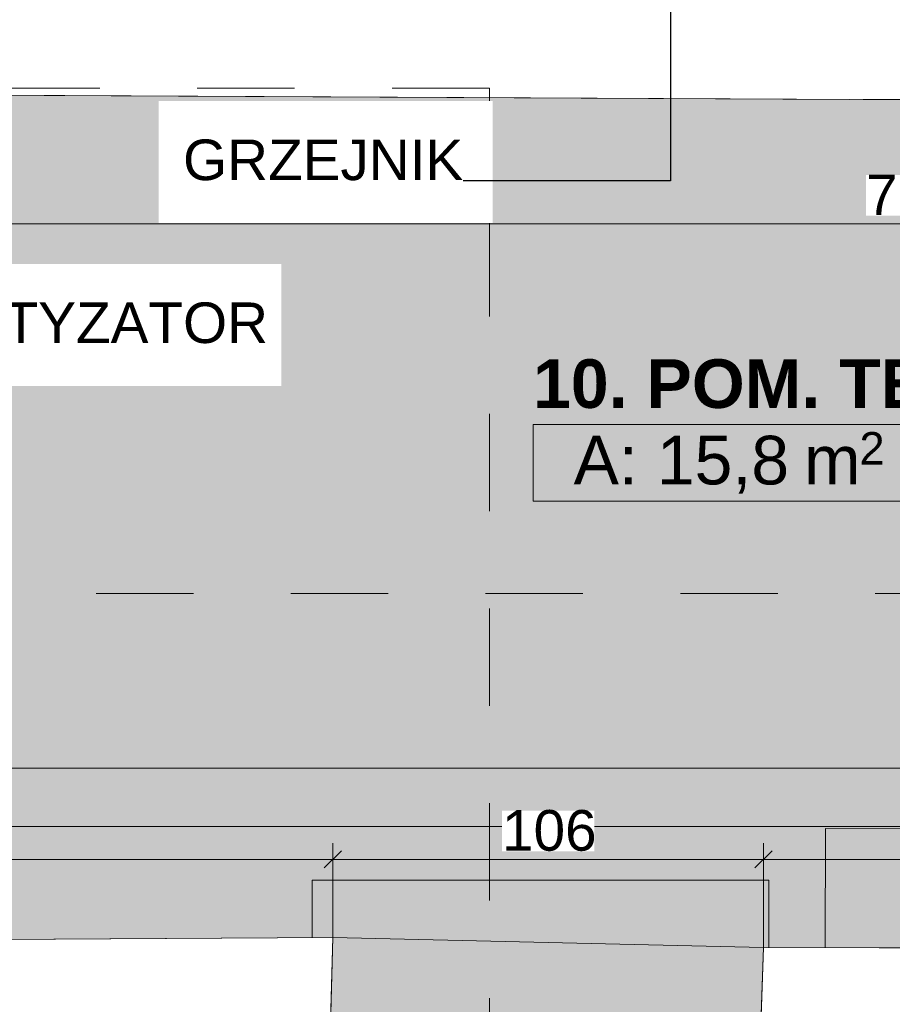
# Model space of a CAD drawing. Header units: millimetres. Extents: x -68772 to 137055, y -73300 to 19650.
# Tile 79 of 125: x 37927 to 40078, y 2721 to 5148. Entities that reach past the tile are written whole.
import ezdxf
from ezdxf.enums import TextEntityAlignment as Align

# ---------------------------------------------------------------- set-up
doc = ezdxf.new("R2010")
doc.units = ezdxf.units.MM
doc.header["$MEASUREMENT"] = 0
doc.set_wipeout_variables(frame=1)
doc.linetypes.add('Przerywana', pattern=[480, 240, -240])
doc.linetypes.add('Wipeout_Contour', pattern=[1000, 0, -1000])
for name, color, linetype, lineweight in [('0_Nr_pióra__1', 7, 'Continuous', 18), ('0_Nr_pióra__7', 7, 'Continuous', 5), ('Dimensions_Nr_pióra__7', 7, 'Continuous', 5), ('Electrical Equipment_Nr_pióra__7', 7, 'Continuous', 5), ('Nowe_Metryczki pomieszczeń ARCHICADa_Nr_pióra__1', 7, 'Continuous', 18), ('Room Tags_Nr_pióra__7', 7, 'Continuous', 5), ('Sections_Nr_pióra__7', 7, 'Continuous', 5), ('Spot Elevations_Nr_pióra__7', 7, 'Continuous', 5), ('Stairs_Nr_pióra__7', 7, 'Continuous', 5), ('Walls_Nr_pióra__93', 7, 'Continuous', 20)]:
    doc.layers.add(name, color=color, linetype=linetype, lineweight=lineweight)
for name, color, linetype in [('Dimensions', 7, 'Continuous'), ('Electrical Equipment', 7, 'Continuous'), ('Nowe_Cut Pattern', 7, 'Continuous'), ('Room Tags', 7, 'Continuous'), ('Spot Elevations', 7, 'Continuous'), ('Stairs', 7, 'Continuous')]:
    doc.layers.add(name, color=color, linetype=linetype)
doc.styles.add('GENERATED_STYLE_1', font='arial.ttf')
doc.styles.add('GENERATED_STYLE_2', font='arialbd.ttf')
doc.dimstyles.new('GENERATED_STYLE__17', dxfattribs={"dimtxt": 0.18, "dimasz": 91.2, "dimexe": 0.18, "dimexo": 0.0625, "dimgap": 0.09, "dimtad": 0, "dimtih": 1, "dimtoh": 1, "dimdec": 4, "dimzin": 0, "dimdsep": 46, "dimtxsty": 'Standard', "dimcen": 0.09, "dimadec": 0, "dimazin": 0, "dimtfac": 1, "dimtdec": 4, "dimtmove": 0, "dimatfit": 3, "dimldrblk": 'ARROWHEAD_5', "dimfxl": 0, "dimtolj": 1, "dimtzin": 0, "dimarcsym": 0})
doc.dimstyles.new('GENERATED_STYLE__2', dxfattribs={"dimtxt": 100, "dimasz": 40.305087, "dimexe": 0.18, "dimexo": 0.164042, "dimgap": 0.09, "dimtad": 1, "dimtih": 1, "dimtoh": 1, "dimdec": 0, "dimlfac": 0.1, "dimzin": 0, "dimdsep": 46, "dimtxsty": 'GENERATED_STYLE_1', "dimblk": 'ARROWHEAD_6', "dimblk1": 'ARROWHEAD_6', "dimblk2": 'ARROWHEAD_6', "dimcen": 0.09, "dimclrd": 7, "dimclre": 7, "dimclrt": 7, "dimadec": 1, "dimazin": 0, "dimtfac": 1, "dimtdec": 4, "dimtmove": 0, "dimatfit": 3, "dimfxl": 0, "dimtolj": 1, "dimtzin": 0, "dimarcsym": 0})

# ---------------------------------------------------------------- blocks, each defined once
blk = doc.blocks.new('10. POM. TECHNICZNE__numer pomieszczenia__10', base_point=(40092.9, 4149.7))
at = {"layer": 'Nowe_Cut Pattern', "linetype": 'Continuous', "lineweight": 18}
blk.add_hatch(color=255, dxfattribs=at).paths.add_polyline_path([(35963.9, 2869.3), (38698.8, 2885.4), (39760.4, 2861.3), (43750.3, 2849.5), (43756.2, 4968.6), (39972.8, 4951.1), (36497.4, 4968.5), (36497.4, 4040.9), (35963.9, 4003.6)])
at = {"layer": 'Nowe_Metryczki pomieszczeń ARCHICADa_Nr_pióra__1', "color": 7, "linetype": 'Continuous', "lineweight": 18}
for p, q in [((39192.1, 4149.7), (40993.6, 4149.7)), ((39192.1, 3961.1), (39192.1, 4149.7)), ((40993.6, 3961.1), (39192.1, 3961.1))]:
    blk.add_line(p, q, dxfattribs=at)
at = {"layer": 'Nowe_Metryczki pomieszczeń ARCHICADa_Nr_pióra__1', "color": 7, "lineweight": 18}
for tag, height, style, p in [('ROOM_NAME', 120, 'GENERATED_STYLE_2', (39192.1, 4310.8)), ('DUMMY_343', 80, 'GENERATED_STYLE_1', (39996.5, 4131.4)), ('ROOM_AREA', 120, 'GENERATED_STYLE_1', (39292.1, 4122.3)), ('DUMMY_342', 120, 'GENERATED_STYLE_1', (39813.3, 4122.3))]:
    blk.add_attdef(tag, text='', height=height, dxfattribs=dict(at, style=style)).set_placement(p, align=Align.TOP_LEFT)
blk = doc.blocks.new('15. KOMUNIKACJA_2_15', base_point=(39508.3, 1183))
at = {"layer": 'Nowe_Cut Pattern', "linetype": 'Continuous', "lineweight": 18}
blk.add_hatch(color=255, dxfattribs=at).paths.add_polyline_path([(38482.4, -456), (39810.7, -462.5), (39840.7, 862.5), (39630, 862.5), (39630, 1002.5), (39695.4, 1002.5), (39760.4, 2861.3), (38698.8, 2885.4), (38645.8, 1001.5), (38730, 1001.5), (38730, 862.5), (38645.8, 862.5), (38644.9, 829.8), (38495, 833.7), (38486.5, -33.9)])
at = {"layer": 'Nowe_Metryczki pomieszczeń ARCHICADa_Nr_pióra__1', "color": 7, "lineweight": 18}
for tag, height, style, p in [('ROOM_NAME', 120, 'GENERATED_STYLE_2', (38759.5, 1344.1)), ('DUMMY_343', 80, 'GENERATED_STYLE_1', (39472.8, 1164.7)), ('ROOM_AREA', 120, 'GENERATED_STYLE_1', (38859.5, 1155.6)), ('DUMMY_342', 120, 'GENERATED_STYLE_1', (39289.6, 1155.6))]:
    blk.add_attdef(tag, text='', height=height, dxfattribs=dict(at, style=style)).set_placement(p, align=Align.TOP_LEFT)
blk = doc.blocks.new('Оборудование - Оборудование-8946892-Rzut', base_point=(0, 0))
at = {"layer": 'Electrical Equipment_Nr_pióra__7', "color": 7, "linetype": 'Continuous', "lineweight": 5}
for p, q in [((-351.5, 0), (-351.5, -293.5)), ((351.5, 0), (351.5, -293.5)), ((351.5, -293.5), (-351.5, -293.5))]:
    blk.add_line(p, q, dxfattribs=at)
blk = doc.blocks.new('Лестницы 1 - Лестницы 1-8948203-Rzut')
at = {"layer": 'Stairs_Nr_pióra__7', "color": 7, "linetype": 'Continuous', "lineweight": 5}
for p, q in [((26668.5, 2885.1), (26668.5, 3026.8)), ((27794.5, 3026.8), (26668.5, 3026.8)), ((27794.5, 3026.8), (27794.5, 2861.2)), ((26713.4, 2641.8), (27773.7, 2641.8)), ((26706.7, 2386.8), (27764.8, 2386.8)), ((26700.1, 2131.8), (27755.9, 2131.8)), ((26693.6, 1886.8), (27747.3, 1886.8)), ((26687.2, 1641.8), (27738.8, 1641.8)), ((26680, 1366.8), (27729.2, 1366.8)), ((26670.9, 1021.8), (27717.1, 1021.8))]:
    blk.add_line(p, q, dxfattribs=at)
blk = doc.blocks.new('iv_Помещение_Площадь - iv_Помещение_Площадь-55347-Rzut')
at = {"layer": 'Room Tags_Nr_pióra__7', "color": 7, "linetype": 'Continuous', "lineweight": 5}
blk.add_circle((0, 0), 250, dxfattribs=at)
blk = doc.blocks.new('Spot Elevations - Высотная отметка - Закрашенное значение-23738-Rzut', base_point=(-269.5, 0))
at = {"layer": 'Spot Elevations_Nr_pióra__7', "color": 7, "linetype": 'Continuous', "lineweight": 5}
blk.add_line((-419.5, 0), (430.5, 0), dxfattribs=at)
blk = doc.blocks.new('*D594')
at = {"layer": 'Dimensions_Nr_pióra__7', "color": 7, "linetype": 'Continuous', "lineweight": 5}
for p, q in [((35963.9, 3038.5), (35963.9, 3131.2)), ((38698.8, 2885.6), (38698.8, 3118.1)), ((35985.2, 3099.5), (35942.7, 3057.1)), ((38720, 3099.5), (38677.6, 3057.1)), ((35932.1, 3078.3), (35963.9, 3078.3)), ((35963.9, 3078.3), (38698.8, 3078.3))]:
    blk.add_line(p, q, dxfattribs=at)
at = {"color": 254, "linetype": 'Wipeout_Contour', "lineweight": 0, "ltscale": 149855.738847}
blk.add_wipeout([(37217.6, 3098.3), (37445.2, 3098.3), (37445.2, 3198.3), (37217.6, 3198.3)], dxfattribs=at).dxf.layer = 'Dimensions'
at = {"layer": 'Dimensions_Nr_pióra__7', "color": 7, "lineweight": 5, "insert": (37217.6, 3098.3), "char_height": 100, "attachment_point": 7, "style": 'GENERATED_STYLE_1'}
blk.add_mtext('\\A1;273', dxfattribs=at)
blk = doc.blocks.new('ARROWHEAD_6')
at = {"color": 0, "linetype": 'Continuous', "lineweight": 0}
for p, q in [((0, 0), (-1, 0)), ((-0.5, -0.5), (0.5, 0.5))]:
    blk.add_line(p, q, dxfattribs=at)
blk = doc.blocks.new('*D595')
at = {"layer": 'Dimensions_Nr_pióra__7', "color": 7, "linetype": 'Continuous', "lineweight": 5}
for p, q in [((38698.8, 2885.6), (38698.8, 3118.1)), ((39760.4, 2861.4), (39760.4, 3118.1)), ((38720, 3099.5), (38677.6, 3057.1)), ((39781.6, 3099.5), (39739.1, 3057.1)), ((38698.8, 3078.3), (39760.4, 3078.3))]:
    blk.add_line(p, q, dxfattribs=at)
at = {"color": 254, "linetype": 'Wipeout_Contour', "lineweight": 0, "ltscale": 157422.990931}
blk.add_wipeout([(39115.8, 3098.3), (39343.4, 3098.3), (39343.4, 3198.3), (39115.8, 3198.3)], dxfattribs=at).dxf.layer = 'Dimensions'
at = {"layer": 'Dimensions_Nr_pióra__7', "color": 7, "lineweight": 5, "insert": (39115.8, 3098.3), "char_height": 100, "attachment_point": 7, "style": 'GENERATED_STYLE_1'}
blk.add_mtext('\\A1;106', dxfattribs=at)
blk = doc.blocks.new('*D596')
at = {"layer": 'Dimensions_Nr_pióra__7', "color": 7, "linetype": 'Continuous', "lineweight": 5}
for p, q in [((39760.4, 2861.4), (39760.4, 3118.1)), ((43750.3, 2849.6), (43750.3, 3118.1)), ((39781.6, 3099.5), (39739.1, 3057.1)), ((43729.1, 3057.1), (43771.6, 3099.5)), ((39760.4, 3078.3), (43750.3, 3078.3)), ((43750.3, 3078.3), (43782.2, 3078.3))]:
    blk.add_line(p, q, dxfattribs=at)
at = {"color": 254, "linetype": 'Wipeout_Contour', "lineweight": 0, "ltscale": 167495.605108}
blk.add_wipeout([(41641.5, 3098.3), (41869.2, 3098.3), (41869.2, 3198.3), (41641.5, 3198.3)], dxfattribs=at).dxf.layer = 'Dimensions'
at = {"layer": 'Dimensions_Nr_pióra__7', "color": 7, "lineweight": 5, "insert": (41641.5, 3098.3), "char_height": 100, "attachment_point": 7, "style": 'GENERATED_STYLE_1'}
blk.add_mtext('\\A1;399', dxfattribs=at)
blk = doc.blocks.new('*D598')
at = {"layer": 'Dimensions_Nr_pióra__7', "color": 7, "linetype": 'Continuous', "lineweight": 5}
for p, q in [((36497.4, 4605), (36497.4, 4697.6)), ((43756.2, 4605), (43756.2, 4697.6)), ((36518.6, 4666), (36476.1, 4623.5)), ((43735, 4623.5), (43777.4, 4666)), ((36465.5, 4644.7), (36497.4, 4644.7)), ((36497.4, 4644.7), (43756.2, 4644.7)), ((43756.2, 4644.7), (43788, 4644.7))]:
    blk.add_line(p, q, dxfattribs=at)
at = {"color": 254, "linetype": 'Wipeout_Contour', "lineweight": 0, "ltscale": 161611.296744}
blk.add_wipeout([(40012.9, 4664.7), (40240.6, 4664.7), (40240.6, 4764.7), (40012.9, 4764.7)], dxfattribs=at).dxf.layer = 'Dimensions'
at = {"layer": 'Dimensions_Nr_pióra__7', "color": 7, "lineweight": 5, "insert": (40012.9, 4664.7), "char_height": 100, "attachment_point": 7, "style": 'GENERATED_STYLE_1'}
blk.add_mtext('\\A1;726', dxfattribs=at)
blk = doc.blocks.new('ARROWHEAD_5')
at = {"linetype": 'Continuous', "lineweight": 0}
blk.add_hatch(color=0, dxfattribs=at).paths.add_polyline_path([(-1, 0.2679), (0, 0), (-1, -0.2679)])
at = {"color": 0, "linetype": 'Continuous', "lineweight": 0}
blk.add_line((0, 0), (-1, 0), dxfattribs=at)

msp = doc.modelspace()

# ---------------------------------------------------------------- linework, layer by layer
at = {"layer": 'Nowe_Cut Pattern', "color": 255, "linetype": 'Continuous', "lineweight": 18, "flags": 128}
for points in [[(35963.9, 2869.3), (38698.8, 2885.4), (39760.4, 2861.3), (43750.3, 2849.5), (43756.2, 4968.6), (39972.8, 4951.1), (36497.4, 4968.5), (36497.4, 4040.9), (35963.9, 4003.6)], [(38482.4, -456), (39810.7, -462.5), (39840.7, 862.5), (39630, 862.5), (39630, 1002.5), (39695.4, 1002.5), (39760.4, 2861.3), (38698.8, 2885.4), (38645.8, 1001.5), (38730, 1001.5), (38730, 862.5), (38645.8, 862.5), (38644.9, 829.8), (38495, 833.7), (38486.5, -33.9)]]:
    msp.add_lwpolyline(points, close=True, dxfattribs=at)
at = {"layer": 'Sections_Nr_pióra__7', "color": 7, "linetype": 'Przerywana', "lineweight": 5}
for p, q in [((39084.6, 4979), (33508.6, 4979)), ((39084.6, -3263.5), (39084.6, 4979)), ((23715.3, 3733.8), (45604.8, 3733.8))]:
    msp.add_line(p, q, dxfattribs=at)
at = {"layer": 'Walls_Nr_pióra__93', "color": 7, "linetype": 'Continuous', "lineweight": 20}
for p, q in [((36497.4, 4968.5), (40005.8, 4950.9)), ((40005.8, 4950.9), (42332.8, 4956.4)), ((38698.8, 2885.4), (35928, 2869.1)), ((38649.4, 1002.5), (38698.8, 2885.4)), ((39760.4, 2861.3), (39695.4, 1002.5)), ((43750.3, 2849.5), (39760.4, 2861.3))]:
    msp.add_line(p, q, dxfattribs=at)

# ---------------------------------------------------------------- block references
at = {"layer": 'Electrical Equipment', "color": 7, "linetype": 'Continuous', "lineweight": 5, "zscale": 1000, "rotation": 179.8303639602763}
msp.add_blockref('Оборудование - Оборудование-8946892-Rzut', (40263.5, 2859.8), dxfattribs=at)
at = {"layer": 'Nowe_Cut Pattern', "color": 7, "linetype": 'Continuous', "lineweight": 18}
msp.add_blockref('10. POM. TECHNICZNE__numer pomieszczenia__10', (40092.9, 4149.7), dxfattribs=at).add_auto_attribs({'ROOM_NAME': '10. POM. TECHNICZNE', 'ROOM_AREA': 'A: 15,8', 'DUMMY_342': ' m', 'DUMMY_343': '2'})
msp.add_blockref('15. KOMUNIKACJA_2_15', (39508.3, 1183), dxfattribs=at)
at = {"layer": 'Room Tags', "color": 7, "linetype": 'Continuous', "lineweight": 5, "xscale": 49.99999999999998, "yscale": 49.99999999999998, "zscale": 1000}
msp.add_blockref('iv_Помещение_Площадь - iv_Помещение_Площадь-55347-Rzut', (39373.4, 0), dxfattribs=at)
at = {"layer": 'Spot Elevations', "color": 7, "linetype": 'Continuous', "lineweight": 5, "xscale": 49.99999999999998, "yscale": 49.99999999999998, "zscale": 1000}
for p in [(26566.5, 3302.8), (12689.2, 3159.5)]:
    msp.add_blockref('Spot Elevations - Высотная отметка - Закрашенное значение-23738-Rzut', p, dxfattribs=at)
at = {"layer": 'Stairs', "color": 7, "linetype": 'Continuous', "lineweight": 5, "zscale": 1000}
msp.add_blockref('Лестницы 1 - Лестницы 1-8948203-Rzut', (11979, 0), dxfattribs=at)

# ---------------------------------------------------------------- next in the draw order: dimensions: what is measured, and where the dimension line sits
at = {"layer": 'Dimensions', "color": 7, "linetype": 'Continuous', "lineweight": 5}
for base, p1, p2, picture, middle in [((43756.2, 4644.7), (36497.4, 4697.8), (43756.2, 4697.8), '*D598', (40127.3, 4714.7)), ((38698.8, 3078.3), (35963.9, 3131.3), (38698.8, 2885.4), '*D594', (37331.9, 3148.3))]:
    dim = msp.add_linear_dim(base=base, p1=p1, p2=p2, dimstyle='GENERATED_STYLE__2', dxfattribs=at)
    dim.commit()
    dim.dimension.update_dxf_attribs({"geometry": picture, "text_midpoint": middle, "dimtype": 160})

# ---------------------------------------------------------------- next in the draw order: wipeouts: each hides what was drawn before it
at = {"color": 7, "linetype": 'Wipeout_Contour', "lineweight": 18, "ltscale": 152950.701725}
msp.add_wipeout([(37396.2, 4546), (38571.5, 4546), (38571.5, 4244.8), (37396.2, 4244.8)], dxfattribs=at).dxf.layer = '0_Nr_pióra__1'

# ---------------------------------------------------------------- next in the draw order: texts
at = {"layer": '0_Nr_pióra__1', "color": 7, "linetype": 'Continuous', "lineweight": 18, "insert": (37468.2, 4349.5), "char_height": 100, "attachment_point": 7, "style": 'GENERATED_STYLE_1'}
msp.add_mtext('\\A1;KLIMATYZATOR', dxfattribs=at)

# ---------------------------------------------------------------- next in the draw order: dimensions: what is measured, and where the dimension line sits
at = {"layer": 'Dimensions', "color": 7, "linetype": 'Continuous', "lineweight": 5}
dim = msp.add_linear_dim(base=(39760.4, 3078.3), p1=(38698.8, 2885.4), p2=(39760.4, 2861.3), dimstyle='GENERATED_STYLE__2', dxfattribs=at)
dim.commit()
dim.dimension.update_dxf_attribs({"geometry": '*D595', "text_midpoint": (39230.1, 3148.3), "dimtype": 160})

# ---------------------------------------------------------------- next in the draw order: wipeouts: each hides what was drawn before it
at = {"color": 7, "linetype": 'Wipeout_Contour', "lineweight": 18, "ltscale": 155910.694061}
msp.add_wipeout([(38269.9, 4947.5), (39092.3, 4947.5), (39092.3, 4646.3), (38269.9, 4646.3)], dxfattribs=at).dxf.layer = '0_Nr_pióra__1'

# ---------------------------------------------------------------- next in the draw order: texts
at = {"layer": '0_Nr_pióra__1', "color": 7, "linetype": 'Continuous', "lineweight": 18, "insert": (39020.3, 4751), "char_height": 100, "attachment_point": 9, "style": 'GENERATED_STYLE_1'}
msp.add_mtext('\\A1;GRZEJNIK', dxfattribs=at)

# ---------------------------------------------------------------- next in the draw order: dimensions: what is measured, and where the dimension line sits
at = {"layer": 'Dimensions', "color": 7, "linetype": 'Continuous', "lineweight": 5}
dim = msp.add_linear_dim(base=(43750.3, 3078.3), p1=(39760.4, 2861.3), p2=(43750.3, 2849.5), dimstyle='GENERATED_STYLE__2', dxfattribs=at)
dim.commit()
dim.dimension.update_dxf_attribs({"geometry": '*D596', "text_midpoint": (41755.9, 3148.3), "dimtype": 160})

# ---------------------------------------------------------------- next in the draw order: leaders
at = {"layer": '0_Nr_pióra__7', "color": 7, "linetype": 'Continuous', "lineweight": 5, "annotation_type": 0, "has_hookline": 1}
for points, hookline_direction, text_width in [([(37274.9, 5287.3), (37274.9, 4349.5), (37468.1, 4349.5)], 0, 1059.1), ([(39530.6, 5287.3), (39530.6, 4751), (39020.3, 4751)], 1, 683.1)]:
    msp.add_leader(points, dimstyle='GENERATED_STYLE__17', dxfattribs=dict(at, hookline_direction=hookline_direction, text_width=text_width))

doc.saveas('drawing.dxf')
